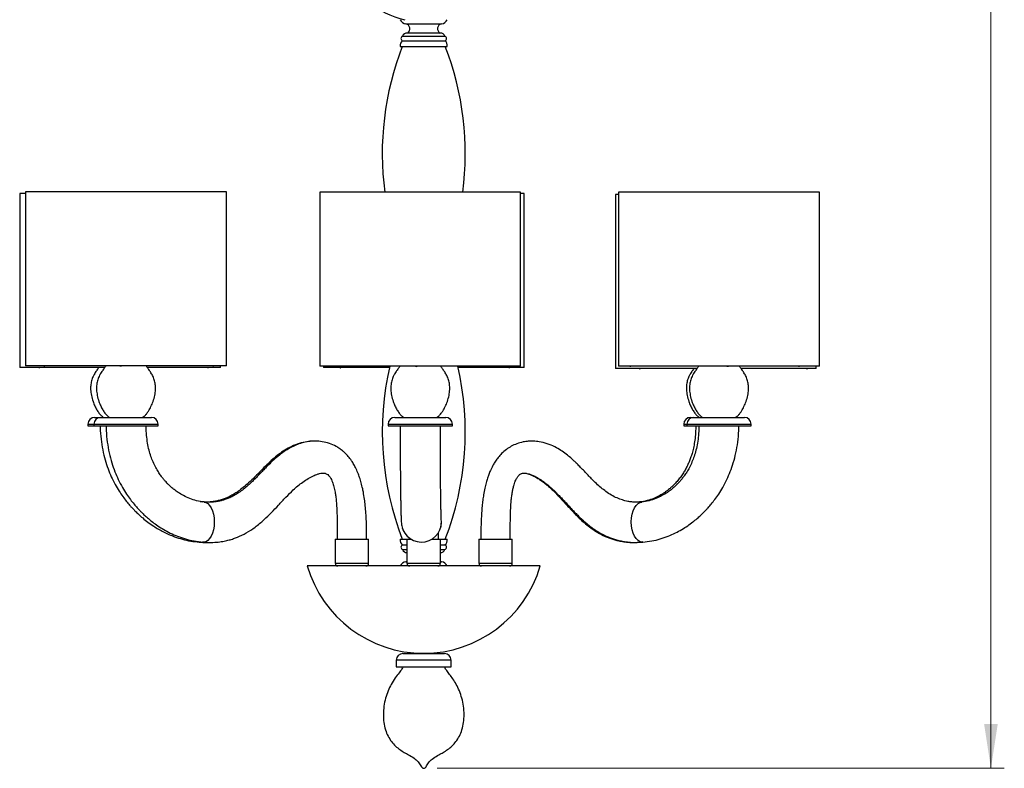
# Model space of a CAD drawing. Header units: millimetres. Extents: x 38 to 185, y 25 to 267.
# Tile 1 of 13: x 38 to 112, y 25 to 81. Entities that reach past the tile are written whole.
import ezdxf

# ---------------------------------------------------------------- set-up
doc = ezdxf.new("R2010")
doc.units = ezdxf.units.MM
doc.styles.add('SLDTEXTSTYLE0', font='TXT', dxfattribs={"width": 0.75})
doc.dimstyles.new('SLDDIMSTYLE0', dxfattribs={"dimtxt": 3.5, "dimasz": 3.302, "dimexe": 0, "dimexo": 0.0625, "dimgap": 0.875, "dimtad": 1, "dimdec": 0, "dimlfac": 10, "dimrnd": 1e-09, "dimzin": 12, "dimdsep": 46, "dimtxsty": 'SLDTEXTSTYLE0', "dimsah": 1, "dimcen": 0.09, "dimadec": 0, "dimazin": 3, "dimtfac": 1, "dimtdec": 0, "dimtofl": 0, "dimtmove": 0, "dimatfit": 3, "dimfxl": 0, "dimfrac": 2, "dimtolj": 1, "dimtzin": 12, "dimarcsym": 0})

# ---------------------------------------------------------------- blocks, each defined once
blk = doc.blocks.new('_D')
at = {"color": 7, "linetype": 'Continuous', "lineweight": 18}
for p, q in [((75.375, 190.379), (111.52, 190.379)), ((110.52, 190.379), (110.52, 25.266)), ((69.144, 25.266), (111.52, 25.266))]:
    blk.add_line(p, q, dxfattribs=at)
for points in [[(110.52, 190.379), (110.012, 187.077), (111.028, 187.077)], [(110.52, 25.266), (111.028, 28.568), (110.012, 28.568)]]:
    blk.add_solid(points, dxfattribs=at)
at = {"color": 7, "linetype": 'Continuous', "lineweight": 18, "insert": (106.008, 103.559), "char_height": 3.5, "attachment_point": 1, "rotation": 90, "style": 'SLDTEXTSTYLE0'}
blk.add_mtext('1651', dxfattribs=at)

msp = doc.modelspace()

# ---------------------------------------------------------------- linework, layer by layer
at = {"color": 7, "linetype": 'Continuous', "lineweight": 25}
for p, q in [((66.811, 80.907), (68.144, 80.907)), ((69.383, 80.211), (66.905, 80.211)), ((68.144, 80.907), (69.477, 80.907)), ((66.559, 79.989), (68.144, 79.989)), ((66.559, 79.628), (68.144, 79.628)), ((68.144, 79.989), (69.729, 79.989)), ((68.144, 79.628), (69.729, 79.628)), ((66.394, 79.211), (68.144, 79.211)), ((68.144, 79.211), (69.894, 79.211)), ((37.958, 68.225), (37.958, 55.225)), ((38.4, 68.225), (37.958, 68.225)), ((38.4, 68.352), (38.4, 55.352)), ((41.798, 68.352), (38.4, 68.352)), ((53.401, 68.352), (41.798, 68.352)), ((53.401, 55.352), (53.401, 68.352)), ((60.385, 68.315), (60.385, 55.315)), ((63.886, 68.315), (60.385, 68.315)), ((75.386, 68.315), (63.886, 68.315)), ((75.386, 55.315), (75.386, 68.315)), ((75.644, 68.216), (75.386, 68.216)), ((75.644, 55.216), (75.644, 68.216)), ((82.473, 68.142), (82.473, 55.142)), ((82.705, 68.142), (82.473, 68.142)), ((82.705, 68.32), (82.705, 55.32)), ((87.049, 68.32), (82.705, 68.32)), ((97.705, 68.32), (87.049, 68.32)), ((97.705, 55.32), (97.705, 68.32)), ((41.24, 55.225), (37.958, 55.225)), ((41.798, 55.352), (38.4, 55.352)), ((39.441, 55.215), (39.462, 55.225)), ((39.806, 55.342), (39.829, 55.352)), ((44.312, 55.225), (41.24, 55.225)), ((53.401, 55.352), (41.798, 55.352)), ((52.959, 55.225), (47.49, 55.225)), ((51.994, 55.225), (52.022, 55.214)), ((52.376, 55.352), (52.403, 55.341)), ((52.959, 55.225), (52.959, 55.352)), ((63.886, 55.315), (60.385, 55.315)), ((60.644, 55.315), (60.644, 55.216)), ((64.245, 55.216), (60.644, 55.216)), ((61.726, 55.305), (61.749, 55.315)), ((61.923, 55.206), (61.946, 55.216)), ((75.386, 55.315), (63.886, 55.315)), ((65.577, 55.216), (64.245, 55.216)), ((75.644, 55.216), (70.71, 55.216)), ((74.306, 55.315), (74.333, 55.304)), ((74.51, 55.216), (74.536, 55.206)), ((87.049, 55.32), (82.705, 55.32)), ((83.592, 55.308), (83.621, 55.32)), ((97.705, 55.32), (87.049, 55.32)), ((96.137, 55.32), (96.158, 55.311)), ((97.473, 55.142), (97.473, 55.32)), ((85.264, 55.142), (82.473, 55.142)), ((84.315, 55.134), (84.332, 55.142)), ((88.558, 55.142), (85.264, 55.142)), ((97.473, 55.142), (91.851, 55.142)), ((96.746, 55.142), (96.776, 55.13)), ((43.058, 50.986), (43.058, 50.858)), ((43.058, 50.858), (43.501, 50.858)), ((43.501, 50.986), (43.501, 50.858)), ((43.501, 50.858), (45.901, 50.858)), ((43.558, 51.486), (44.001, 51.486)), ((44.001, 51.486), (45.901, 51.486)), ((45.901, 51.486), (47.801, 51.486)), ((45.901, 50.858), (48.301, 50.858)), ((48.301, 50.858), (48.301, 50.986)), ((65.485, 50.986), (65.485, 50.858)), ((65.485, 50.858), (67.885, 50.858)), ((65.985, 51.486), (67.885, 51.486)), ((67.885, 51.486), (69.785, 51.486)), ((67.885, 50.858), (70.285, 50.858)), ((70.285, 50.858), (70.285, 50.986)), ((87.573, 50.986), (87.573, 50.858)), ((87.573, 50.858), (87.805, 50.858)), ((87.805, 50.986), (87.805, 50.858)), ((87.805, 50.858), (90.205, 50.858)), ((88.073, 51.486), (88.305, 51.486)), ((88.305, 51.486), (90.205, 51.486)), ((90.205, 51.486), (92.105, 51.486)), ((90.205, 50.858), (92.605, 50.858)), ((92.605, 50.858), (92.605, 50.986)), ((51.646, 45.162), (51.439, 45.171)), ((84.273, 45.17), (83.965, 45.156)), ((84.324, 45.173), (84.274, 45.164)), ((69.472, 43.615), (69.474, 43.636)), ((61.677, 43.012), (61.675, 42.386)), ((66.541, 43.228), (66.584, 43.117)), ((69.244, 42.386), (69.244, 42.887)), ((72.417, 43.142), (72.413, 42.386)), ((61.525, 42.386), (61.525, 40.586)), ((61.525, 42.386), (64.025, 42.386)), ((63.874, 42.413), (63.874, 42.51)), ((64.025, 40.586), (64.025, 42.386)), ((66.394, 42.386), (66.894, 42.386)), ((66.559, 41.969), (66.894, 41.969)), ((66.894, 42.386), (66.894, 40.586)), ((66.894, 42.386), (67.211, 42.386)), ((67.044, 42.509), (67.044, 42.386)), ((68.755, 42.386), (69.394, 42.386)), ((69.394, 40.586), (69.394, 42.386)), ((69.394, 42.386), (69.894, 42.386)), ((69.394, 41.969), (69.729, 41.969)), ((72.263, 42.386), (72.263, 40.586)), ((72.263, 42.386), (74.763, 42.386)), ((74.763, 40.586), (74.763, 42.386)), ((84.376, 42.182), (84.41, 42.188)), ((66.559, 41.608), (66.894, 41.608)), ((69.394, 41.608), (69.729, 41.608)), ((66.894, 40.719), (66.811, 40.689)), ((66.811, 40.689), (66.894, 40.689)), ((69.477, 40.689), (69.394, 40.719)), ((69.394, 40.689), (69.477, 40.689)), ((76.849, 40.386), (59.439, 40.386)), ((66.594, 33.841), (68.144, 33.841)), ((68.144, 33.841), (69.694, 33.841)), ((66.094, 33.341), (66.094, 32.841)), ((70.194, 32.841), (70.194, 33.341)), ((66.094, 32.841), (68.144, 32.841)), ((68.144, 32.841), (70.194, 32.841))]:
    msp.add_line(p, q, dxfattribs=at)
at = {"color": 1, "linetype": 'Continuous', "lineweight": 25}
for p, q in [((43.058, 50.986), (43.501, 50.986)), ((43.501, 50.986), (45.901, 50.986)), ((45.901, 50.986), (48.301, 50.986)), ((65.485, 50.986), (67.885, 50.986)), ((67.885, 50.986), (70.285, 50.986)), ((87.573, 50.986), (87.805, 50.986)), ((87.805, 50.986), (90.205, 50.986)), ((90.205, 50.986), (92.605, 50.986)), ((61.525, 40.586), (64.025, 40.586)), ((66.894, 40.586), (69.394, 40.586)), ((72.263, 40.586), (74.763, 40.586)), ((68.144, 33.341), (66.094, 33.341)), ((70.194, 33.341), (68.144, 33.341))]:
    msp.add_line(p, q, dxfattribs=at)
at = {"color": 7, "linetype": 'Continuous', "lineweight": 25, "flags": 128}
for points in [[(52.022, 55.214), (52.032, 55.212), (52.06, 55.223), (52.063, 55.225)], [(52.403, 55.341), (52.414, 55.339), (52.443, 55.35), (52.446, 55.352)], [(74.333, 55.304), (74.344, 55.302), (74.374, 55.313), (74.377, 55.315)], [(83.553, 55.32), (83.556, 55.318), (83.583, 55.307), (83.592, 55.308)], [(96.776, 55.13), (96.783, 55.129), (96.807, 55.14), (96.81, 55.142)], [(51.738, 45.164), (51.854, 45.142), (52.006, 45.055), (52.142, 44.916), (52.261, 44.733), (52.36, 44.511), (52.434, 44.256), (52.481, 43.975), (52.497, 43.673), (52.481, 43.371), (52.434, 43.089), (52.36, 42.834), (52.261, 42.612), (52.142, 42.429), (52.006, 42.291), (51.854, 42.203), (51.692, 42.173), (51.647, 42.181)], [(84.524, 42.182), (84.476, 42.173), (84.31, 42.203), (84.155, 42.291), (84.014, 42.429), (83.892, 42.612), (83.791, 42.834), (83.715, 43.089), (83.667, 43.371), (83.65, 43.673), (83.667, 43.975), (83.715, 44.256), (83.791, 44.511), (83.892, 44.733), (84.014, 44.916), (84.155, 45.055), (84.31, 45.142), (84.428, 45.164)], [(51.206, 42.231), (51.251, 42.203), (51.377, 42.178)]]:
    msp.add_lwpolyline(points, dxfattribs=at)
at = {"color": 7, "linetype": 'Continuous', "lineweight": 25}
for centre, radius, start, end in [((68.144, 87.557), 6.5, 202.61986, 257.51166), ((66.847, 81.395), 0.489, 202.1618, 265.78447), ((69.441, 81.395), 0.489, 274.21553, 337.8382), ((66.905, 79.832), 0.379, 90, 155.57598), ((66.727, 80.536), 0.381, 301.28997, 77.22618), ((69.561, 80.536), 0.381, 102.77382, 238.71003), ((69.383, 79.832), 0.379, 24.42402, 90), ((66.792, 79.294), 0.407, 124.94069, 191.83429), ((66.647, 79.808), 0.201, 115.90645, 244.09355), ((69.641, 79.808), 0.201, 295.90645, 64.09355), ((69.496, 79.294), 0.407, 348.16571, 55.05931), ((87.178, 71.211), 22.134, 158.81183, 187.51676), ((49.11, 71.211), 22.134, 352.48324, 21.18817), ((39.422, 55.278), 0.0654, 234.62903, 286.70548), ((39.789, 55.402), 0.0628, 233.86159, 286.2231), ((45.498, 55.496), 0.157, 246.62136, 293.37864), ((61.709, 55.364), 0.0609, 233.31925, 285.65791), ((61.907, 55.263), 0.0589, 232.68749, 285.19295), ((87.178, 50.386), 22.134, 167.13375, 201.18817), ((67.602, 55.46), 0.158, 246.72024, 293.27976), ((49.11, 50.386), 22.134, 338.81183, 12.86625), ((74.548, 55.258), 0.0531, 256.29572, 309.33542), ((90.856, 55.463), 0.157, 246.57114, 293.42886), ((96.178, 55.375), 0.0672, 252.77916, 304.9065), ((84.29, 55.206), 0.076, 237.19636, 289.07139), ((43.558, 50.986), 0.5, 90, 180), ((44.001, 50.986), 0.5, 90, 180), ((47.801, 50.986), 0.5, 0, 90), ((65.985, 50.986), 0.5, 90, 180), ((69.785, 50.986), 0.5, 0, 90), ((88.073, 50.986), 0.5, 90, 180), ((88.305, 50.986), 0.5, 90, 180), ((92.105, 50.986), 0.5, 0, 90), ((67.974, 43.671), 1.498, 191.17853, 10.60603), ((66.792, 42.303), 0.407, 168.16571, 235.05931), ((66.647, 41.789), 0.201, 115.90645, 244.09355), ((69.496, 42.303), 0.407, 304.94069, 11.83429), ((69.641, 41.789), 0.201, 295.90645, 64.09355), ((66.905, 41.765), 0.379, 204.42402, 268.39109), ((69.383, 41.765), 0.379, 271.60891, 335.57598), ((61.725, 40.586), 0.2, 180, 270), ((63.825, 40.586), 0.2, 270, 0), ((66.847, 40.202), 0.489, 94.21553, 157.8382), ((67.094, 40.586), 0.2, 180, 270), ((69.194, 40.586), 0.2, 270, 0), ((69.441, 40.202), 0.489, 22.1618, 85.78447), ((72.463, 40.586), 0.2, 180, 270), ((74.563, 40.586), 0.2, 270, 0), ((68.144, 42.93), 9.069, 196.28828, 343.71172), ((66.594, 33.341), 0.5, 90, 180), ((69.694, 33.341), 0.5, 0, 90)]:
    msp.add_arc(centre, radius, start, end, dxfattribs=at)
for points, knots in [([(43.872, 55.225), (43.853, 55.197), (43.781, 55.091), (43.64, 54.903), (43.472, 54.627), (43.338, 54.308), (43.26, 53.946), (43.247, 53.55), (43.303, 53.119), (43.416, 52.714), (43.56, 52.358), (43.709, 52.068), (43.874, 51.816), (44.041, 51.609), (44.183, 51.523), (44.245, 51.486)], [0, 0, 0, 0, 0.024076, 0.091812, 0.168399, 0.254989, 0.338509, 0.432566, 0.537097, 0.6488, 0.732637, 0.812033, 0.882278, 0.948769, 1, 1, 1, 1]), ([(44.402, 55.352), (44.354, 55.281), (44.253, 55.133), (44.082, 54.903), (43.914, 54.627), (43.78, 54.308), (43.702, 53.946), (43.689, 53.55), (43.745, 53.119), (43.858, 52.714), (44.002, 52.358), (44.151, 52.068), (44.317, 51.816), (44.484, 51.609), (44.626, 51.523), (44.687, 51.486)], [0, 0, 0, 0, 0.058701, 0.124034, 0.197903, 0.281421, 0.361978, 0.452698, 0.553521, 0.661261, 0.742123, 0.818702, 0.886454, 0.950586, 1, 1, 1, 1]), ([(47.114, 51.486), (47.166, 51.516), (47.283, 51.583), (47.436, 51.753), (47.606, 51.991), (47.777, 52.306), (47.938, 52.695), (48.056, 53.119), (48.113, 53.55), (48.099, 53.946), (48.022, 54.303), (47.894, 54.614), (47.733, 54.88), (47.575, 55.105), (47.456, 55.253), (47.409, 55.337), (47.401, 55.352)], [0, 0, 0, 0, 0.041259, 0.092299, 0.155968, 0.243851, 0.338832, 0.446584, 0.547418, 0.638148, 0.718714, 0.798678, 0.869779, 0.93305, 0.988863, 1, 1, 1, 1]), ([(66.361, 55.315), (66.322, 55.257), (66.229, 55.121), (66.067, 54.903), (65.899, 54.627), (65.765, 54.308), (65.687, 53.946), (65.674, 53.55), (65.73, 53.119), (65.843, 52.714), (65.987, 52.358), (66.136, 52.068), (66.301, 51.816), (66.469, 51.609), (66.61, 51.523), (66.672, 51.486)], [0, 0, 0, 0, 0.048968, 0.114976, 0.18961, 0.273991, 0.355381, 0.447039, 0.548904, 0.657758, 0.739457, 0.816827, 0.88528, 0.950075, 1, 1, 1, 1]), ([(69.099, 51.486), (69.151, 51.516), (69.267, 51.583), (69.42, 51.753), (69.59, 51.991), (69.762, 52.306), (69.923, 52.695), (70.041, 53.119), (70.097, 53.55), (70.084, 53.946), (70.007, 54.303), (69.879, 54.614), (69.717, 54.88), (69.56, 55.105), (69.449, 55.241), (69.408, 55.313), (69.407, 55.315)], [0, 0, 0, 0, 0.041662, 0.093202, 0.157493, 0.246235, 0.342145, 0.45095, 0.552771, 0.644388, 0.725741, 0.806487, 0.878283, 0.942172, 0.998531, 1, 1, 1, 1]), ([(88.684, 55.32), (88.644, 55.26), (88.55, 55.122), (88.386, 54.903), (88.218, 54.627), (88.084, 54.308), (88.007, 53.946), (87.993, 53.55), (88.049, 53.119), (88.162, 52.714), (88.306, 52.358), (88.456, 52.068), (88.621, 51.816), (88.788, 51.609), (88.93, 51.523), (88.992, 51.486)], [0, 0, 0, 0, 0.050209, 0.116131, 0.190668, 0.274939, 0.356222, 0.447761, 0.549493, 0.658205, 0.739797, 0.817066, 0.88543, 0.950141, 1, 1, 1, 1]), ([(91.419, 51.486), (91.471, 51.516), (91.587, 51.583), (91.74, 51.753), (91.91, 51.991), (92.081, 52.306), (92.242, 52.695), (92.361, 53.119), (92.417, 53.55), (92.403, 53.946), (92.327, 54.303), (92.198, 54.614), (92.037, 54.88), (91.879, 55.105), (91.767, 55.242), (91.726, 55.316), (91.724, 55.32)], [0, 0, 0, 0, 0.041611, 0.093087, 0.157298, 0.245932, 0.341723, 0.450394, 0.552088, 0.643592, 0.724845, 0.805492, 0.877199, 0.941009, 0.997299, 1, 1, 1, 1]), ([(88.329, 55.142), (88.274, 55.065), (88.155, 54.903), (87.986, 54.627), (87.852, 54.308), (87.775, 53.946), (87.761, 53.55), (87.817, 53.119), (87.93, 52.714), (88.074, 52.358), (88.224, 52.068), (88.389, 51.816), (88.556, 51.609), (88.698, 51.523), (88.759, 51.486)], [0, 0, 0, 0, 0.0693671, 0.147847, 0.236577, 0.3221611, 0.4185424, 0.5256575, 0.6401211, 0.7260302, 0.8073876, 0.8793683, 0.9475022, 1, 1, 1, 1]), ([(43.972, 50.858), (43.974, 50.741), (43.98, 50.338), (44.05, 49.669), (44.189, 48.875), (44.38, 48.151), (44.607, 47.503), (44.868, 46.904), (45.15, 46.365), (45.443, 45.887), (45.72, 45.491), (45.978, 45.158), (46.205, 44.891), (46.406, 44.671), (46.608, 44.463), (46.853, 44.228), (47.163, 43.955), (47.539, 43.656), (48.052, 43.296), (48.714, 42.911), (49.438, 42.593), (50.12, 42.376), (50.737, 42.235), (51.162, 42.194), (51.376, 42.174)], [0, 0, 0, 0, 0.026897, 0.092287, 0.154264, 0.212087, 0.265328, 0.313694, 0.364981, 0.408642, 0.446418, 0.480045, 0.509452, 0.530704, 0.552104, 0.579483, 0.612952, 0.652443, 0.696724, 0.7671, 0.841494, 0.893053, 0.945956, 1, 1, 1, 1]), ([(44.414, 50.858), (44.416, 50.739), (44.422, 50.331), (44.492, 49.653), (44.631, 48.848), (44.824, 48.11), (45.056, 47.447), (45.324, 46.83), (45.618, 46.271), (45.926, 45.774), (46.217, 45.363), (46.484, 45.025), (46.712, 44.762), (46.907, 44.553), (47.094, 44.363), (47.313, 44.154), (47.584, 43.915), (47.91, 43.653), (48.292, 43.378), (48.729, 43.102), (49.219, 42.838), (49.761, 42.599), (50.353, 42.398), (50.991, 42.242), (51.435, 42.197), (51.662, 42.174)], [0, 0, 0, 0, 0.027407, 0.093615, 0.156623, 0.215688, 0.270377, 0.320394, 0.373928, 0.420118, 0.46016, 0.494981, 0.524502, 0.545022, 0.564892, 0.589638, 0.619349, 0.653977, 0.69339, 0.736709, 0.783456, 0.833402, 0.886326, 0.94196, 1, 1, 1, 1]), ([(51.737, 45.17), (51.55, 45.197), (51.189, 45.248), (50.672, 45.416), (50.206, 45.628), (49.823, 45.858), (49.519, 46.079), (49.289, 46.269), (49.105, 46.439), (48.956, 46.59), (48.815, 46.743), (48.664, 46.922), (48.493, 47.146), (48.307, 47.422), (48.11, 47.762), (47.922, 48.151), (47.755, 48.584), (47.614, 49.054), (47.503, 49.581), (47.431, 50.156), (47.405, 50.587), (47.404, 50.825), (47.404, 50.858)], [0, 0, 0, 0, 0.0851923, 0.1649336, 0.2382916, 0.3045507, 0.3515358, 0.3917303, 0.4249088, 0.4509756, 0.4753434, 0.5051808, 0.5405079, 0.581294, 0.6284983, 0.6834446, 0.7350379, 0.7917483, 0.8533532, 0.919404, 0.9889237, 1, 1, 1, 1]), ([(66.386, 50.858), (66.386, 50.796), (66.386, 50.503), (66.386, 49.989), (66.388, 49.337), (66.39, 48.736), (66.392, 48.194), (66.395, 47.688), (66.398, 47.226), (66.402, 46.813), (66.405, 46.453), (66.409, 46.123), (66.413, 45.777), (66.419, 45.422), (66.424, 45.066), (66.431, 44.734), (66.438, 44.42), (66.447, 44.108), (66.46, 43.814), (66.477, 43.551), (66.494, 43.439), (66.503, 43.38)], [0, 0, 0, 0, 0.016691, 0.079807, 0.139902, 0.196217, 0.248342, 0.296031, 0.347148, 0.391392, 0.430235, 0.469372, 0.509265, 0.560125, 0.612, 0.664747, 0.719711, 0.780922, 0.848316, 0.921531, 1, 1, 1, 1]), ([(69.45, 43.953), (69.45, 43.955), (69.452, 43.959), (69.448, 44.082), (69.443, 44.281), (69.436, 44.536), (69.429, 44.833), (69.423, 45.152), (69.418, 45.498), (69.413, 45.845), (69.409, 46.184), (69.405, 46.51), (69.402, 46.865), (69.398, 47.275), (69.395, 47.732), (69.392, 48.234), (69.39, 48.77), (69.388, 49.364), (69.386, 50.008), (69.386, 50.512), (69.386, 50.8), (69.386, 50.858)], [0, 0, 0, 0, 0.057401, 0.130436, 0.198431, 0.26064, 0.316801, 0.371067, 0.424411, 0.476669, 0.517615, 0.557739, 0.597691, 0.643419, 0.696146, 0.745274, 0.798925, 0.856853, 0.91864, 0.983507, 1, 1, 1, 1]), ([(88.47, 50.858), (88.47, 50.829), (88.469, 50.604), (88.446, 50.201), (88.386, 49.673), (88.299, 49.208), (88.197, 48.813), (88.088, 48.473), (87.973, 48.176), (87.848, 47.895), (87.705, 47.618), (87.538, 47.334), (87.345, 47.048), (87.128, 46.77), (86.903, 46.52), (86.693, 46.315), (86.515, 46.159), (86.381, 46.051), (86.264, 45.962), (86.132, 45.868), (85.949, 45.749), (85.679, 45.592), (85.306, 45.418), (84.819, 45.251), (84.463, 45.198), (84.273, 45.17)], [0, 0, 0, 0, 0.0098531, 0.0758224, 0.1362144, 0.1900527, 0.236868, 0.2764271, 0.3141638, 0.3490633, 0.3867883, 0.4273358, 0.4706762, 0.5167626, 0.5630726, 0.602409, 0.6343249, 0.6588628, 0.6734365, 0.6961848, 0.7274429, 0.766987, 0.8320056, 0.9101568, 1, 1, 1, 1]), ([(88.702, 50.858), (88.702, 50.825), (88.701, 50.586), (88.674, 50.153), (88.603, 49.577), (88.493, 49.05), (88.354, 48.579), (88.187, 48.145), (88.002, 47.756), (87.807, 47.416), (87.623, 47.14), (87.454, 46.916), (87.304, 46.736), (87.165, 46.584), (87.017, 46.433), (86.836, 46.263), (86.609, 46.073), (86.308, 45.853), (85.931, 45.624), (85.473, 45.413), (84.965, 45.247), (84.611, 45.197), (84.429, 45.17)], [0, 0, 0, 0, 0.011222, 0.080776, 0.146852, 0.208476, 0.265202, 0.316804, 0.37176, 0.418967, 0.459752, 0.495077, 0.524909, 0.549273, 0.575334, 0.608501, 0.648677, 0.695633, 0.761849, 0.835158, 0.914848, 1, 1, 1, 1]), ([(84.508, 42.174), (84.734, 42.197), (85.176, 42.242), (85.81, 42.399), (86.398, 42.601), (86.936, 42.842), (87.423, 43.106), (87.856, 43.383), (88.234, 43.658), (88.557, 43.921), (88.825, 44.16), (89.042, 44.369), (89.227, 44.559), (89.42, 44.769), (89.646, 45.032), (89.91, 45.37), (90.198, 45.781), (90.503, 46.278), (90.793, 46.836), (91.058, 47.453), (91.287, 48.114), (91.478, 48.852), (91.615, 49.655), (91.684, 50.333), (91.69, 50.739), (91.692, 50.858)], [0, 0, 0, 0, 0.058125, 0.113832, 0.166812, 0.216803, 0.263581, 0.30692, 0.346344, 0.38098, 0.410696, 0.435445, 0.455316, 0.475837, 0.505355, 0.540171, 0.580204, 0.626377, 0.679887, 0.729879, 0.784536, 0.843563, 0.906528, 0.972685, 1, 1, 1, 1]), ([(63.875, 42.386), (63.875, 42.651), (63.875, 43.146), (63.854, 43.846), (63.817, 44.461), (63.767, 45.007), (63.7, 45.526), (63.615, 46.02), (63.509, 46.486), (63.392, 46.891), (63.257, 47.276), (63.103, 47.636), (62.93, 47.968), (62.735, 48.28), (62.515, 48.568), (62.29, 48.806), (62.08, 48.993), (61.862, 49.16), (61.535, 49.364), (61.098, 49.557), (60.574, 49.687), (60.049, 49.728), (59.539, 49.691), (59.055, 49.587), (58.598, 49.427), (58.147, 49.211), (57.693, 48.93), (57.257, 48.597), (56.88, 48.263), (56.594, 47.986), (56.356, 47.746), (56.117, 47.497), (55.85, 47.218), (55.589, 46.948), (55.359, 46.72), (55.141, 46.512), (54.895, 46.292), (54.591, 46.045), (54.249, 45.805), (53.902, 45.602), (53.586, 45.453), (53.31, 45.349), (53.061, 45.275), (52.806, 45.216), (52.506, 45.17), (52.143, 45.144), (51.879, 45.161), (51.736, 45.171)], [0, 0, 0, 0, 0.038163, 0.071515, 0.100966, 0.127175, 0.150671, 0.176785, 0.199805, 0.220211, 0.238406, 0.259732, 0.278176, 0.294148, 0.314899, 0.332771, 0.343691, 0.357238, 0.374083, 0.401759, 0.429537, 0.456631, 0.482826, 0.508494, 0.534031, 0.559018, 0.586616, 0.616727, 0.643285, 0.663722, 0.677675, 0.695626, 0.717659, 0.738159, 0.754942, 0.769226, 0.787398, 0.81006, 0.836135, 0.860117, 0.881256, 0.899342, 0.914159, 0.929728, 0.949044, 0.97236, 1, 1, 1, 1]), ([(59.983, 49.711), (59.935, 49.712), (59.749, 49.717), (59.361, 49.673), (58.838, 49.555), (58.279, 49.334), (57.769, 49.055), (57.294, 48.723), (56.852, 48.357), (56.419, 47.949), (55.982, 47.506), (55.53, 47.043), (55.089, 46.614), (54.669, 46.251), (54.298, 45.972), (53.963, 45.756), (53.679, 45.601), (53.419, 45.48), (53.156, 45.377), (52.874, 45.289), (52.571, 45.22), (52.281, 45.173), (52.083, 45.164), (51.994, 45.16)], [0, 0, 0, 0, 0.014351, 0.056376, 0.118962, 0.177284, 0.238635, 0.294849, 0.352118, 0.41209, 0.475043, 0.541225, 0.609988, 0.665736, 0.715339, 0.758322, 0.795668, 0.823914, 0.856676, 0.89437, 0.928039, 0.967736, 1, 1, 1, 1]), ([(84.429, 45.17), (84.293, 45.161), (84.044, 45.144), (83.701, 45.167), (83.419, 45.209), (83.125, 45.274), (82.782, 45.379), (82.371, 45.56), (81.962, 45.798), (81.576, 46.077), (81.219, 46.377), (80.903, 46.676), (80.615, 46.967), (80.348, 47.246), (80.076, 47.534), (79.815, 47.806), (79.586, 48.038), (79.363, 48.253), (79.109, 48.484), (78.781, 48.755), (78.388, 49.037), (77.915, 49.31), (77.373, 49.538), (76.837, 49.672), (76.359, 49.72), (75.961, 49.713), (75.539, 49.654), (75.111, 49.534), (74.689, 49.34), (74.306, 49.094), (73.982, 48.812), (73.711, 48.509), (73.506, 48.226), (73.346, 47.963), (73.223, 47.728), (73.112, 47.488), (73.007, 47.229), (72.902, 46.927), (72.801, 46.583), (72.7, 46.166), (72.618, 45.73), (72.553, 45.286), (72.503, 44.842), (72.462, 44.339), (72.431, 43.764), (72.413, 43.106), (72.413, 42.637), (72.413, 42.386)], [0, 0, 0, 0, 0.0267954, 0.0492839, 0.0677743, 0.0825132, 0.1079878, 0.1360143, 0.1656092, 0.1933696, 0.2192711, 0.2452155, 0.2650217, 0.2853962, 0.3064456, 0.3273677, 0.3441781, 0.3571966, 0.3750598, 0.3969797, 0.4226567, 0.4499841, 0.4817936, 0.5144751, 0.5365013, 0.5572282, 0.5765299, 0.6026527, 0.6253467, 0.6470117, 0.6713874, 0.6903232, 0.7082836, 0.723644, 0.7361756, 0.7477132, 0.7630894, 0.7775735, 0.7949413, 0.8156538, 0.8403212, 0.8593428, 0.8807488, 0.9049272, 0.9323884, 0.9637815, 1, 1, 1, 1]), ([(51.645, 42.175), (51.852, 42.16), (52.235, 42.132), (52.769, 42.167), (53.216, 42.234), (53.593, 42.322), (53.921, 42.422), (54.353, 42.583), (54.902, 42.852), (55.568, 43.29), (56.195, 43.814), (56.768, 44.377), (57.303, 44.945), (57.838, 45.523), (58.319, 46.001), (58.741, 46.376), (59.11, 46.665), (59.502, 46.927), (59.857, 47.117), (60.145, 47.235), (60.365, 47.302), (60.539, 47.33), (60.663, 47.331), (60.746, 47.32), (60.821, 47.3), (60.918, 47.255), (61.026, 47.169), (61.143, 47.024), (61.243, 46.849), (61.346, 46.614), (61.446, 46.295), (61.52, 45.936), (61.574, 45.572), (61.615, 45.183), (61.642, 44.78), (61.66, 44.373), (61.671, 43.974), (61.677, 43.513), (61.678, 42.977), (61.676, 42.593), (61.675, 42.386)], [0, 0, 0, 0, 0.037553, 0.069695, 0.096868, 0.119491, 0.139805, 0.15879, 0.202598, 0.249575, 0.301056, 0.347099, 0.392534, 0.441725, 0.490052, 0.518903, 0.549519, 0.581174, 0.612349, 0.631928, 0.650373, 0.667567, 0.67826, 0.686991, 0.695747, 0.708481, 0.723979, 0.737897, 0.750557, 0.762126, 0.783344, 0.806159, 0.823109, 0.844243, 0.870719, 0.889709, 0.911511, 0.936659, 0.965841, 1, 1, 1, 1]), ([(74.613, 42.386), (74.612, 42.633), (74.609, 43.093), (74.613, 43.737), (74.625, 44.295), (74.645, 44.783), (74.675, 45.21), (74.715, 45.585), (74.763, 45.913), (74.82, 46.197), (74.884, 46.438), (74.95, 46.637), (75.017, 46.797), (75.081, 46.924), (75.15, 47.035), (75.225, 47.133), (75.312, 47.22), (75.399, 47.277), (75.478, 47.308), (75.544, 47.324), (75.633, 47.332), (75.768, 47.325), (75.954, 47.286), (76.185, 47.206), (76.475, 47.076), (76.815, 46.882), (77.175, 46.63), (77.508, 46.363), (77.78, 46.118), (78.005, 45.902), (78.211, 45.697), (78.443, 45.456), (78.712, 45.167), (79.009, 44.844), (79.306, 44.526), (79.576, 44.247), (79.801, 44.025), (79.996, 43.841), (80.194, 43.664), (80.426, 43.468), (80.717, 43.242), (81.053, 43.011), (81.41, 42.799), (81.758, 42.625), (82.084, 42.488), (82.4, 42.378), (82.719, 42.29), (83.076, 42.215), (83.489, 42.16), (83.982, 42.134), (84.336, 42.161), (84.526, 42.175)], [0, 0, 0, 0, 0.040755, 0.075789, 0.106222, 0.132855, 0.156284, 0.176906, 0.195082, 0.21116, 0.225067, 0.236788, 0.246683, 0.255067, 0.26236, 0.271226, 0.282701, 0.295957, 0.306662, 0.314855, 0.324468, 0.336607, 0.355754, 0.375469, 0.395534, 0.425739, 0.455468, 0.483828, 0.509154, 0.525606, 0.542771, 0.5632, 0.587098, 0.614712, 0.642867, 0.665808, 0.684945, 0.700051, 0.714022, 0.73231, 0.753888, 0.779576, 0.804995, 0.828466, 0.849882, 0.869133, 0.889196, 0.910149, 0.935388, 0.965211, 1, 1, 1, 1]), ([(75.667, 47.328), (75.706, 47.324), (75.782, 47.316), (75.921, 47.281), (76.096, 47.223), (76.302, 47.135), (76.542, 47.01), (76.808, 46.846), (77.068, 46.662), (77.289, 46.487), (77.459, 46.343), (77.607, 46.211), (77.772, 46.057), (77.982, 45.85), (78.237, 45.587), (78.511, 45.292), (78.785, 44.99), (79.046, 44.704), (79.336, 44.393), (79.661, 44.059), (80.032, 43.709), (80.438, 43.366), (80.896, 43.033), (81.416, 42.724), (81.882, 42.514), (82.267, 42.379), (82.568, 42.294), (82.909, 42.22), (83.318, 42.163), (83.818, 42.133), (84.181, 42.161), (84.378, 42.176)], [0, 0, 0, 0, 0.0196, 0.039042, 0.061159, 0.085844, 0.11486, 0.148562, 0.183139, 0.211583, 0.232937, 0.249048, 0.268976, 0.297205, 0.332098, 0.371229, 0.408677, 0.444022, 0.477039, 0.524269, 0.569741, 0.614305, 0.666329, 0.721422, 0.777489, 0.805218, 0.832716, 0.862877, 0.900415, 0.945895, 1, 1, 1, 1]), ([(69.185, 42.794), (69.197, 42.811), (69.253, 42.886), (69.328, 43.035), (69.406, 43.245), (69.453, 43.446), (69.459, 43.576), (69.462, 43.626)], [0, 0, 0, 0, 0.070262, 0.299735, 0.551013, 0.82692, 1, 1, 1, 1]), ([(74.613, 42.386), (74.611, 42.613), (74.609, 42.847), (74.611, 43.081), (74.611, 43.088)], [0, 0, 0, 0, 0.971185, 1, 1, 1, 1]), ([(51.362, 42.175), (51.546, 42.159), (51.795, 42.137), (52.044, 42.15), (52.109, 42.153)], [0, 0, 0, 0, 0.739139, 1, 1, 1, 1]), ([(66.571, 32.841), (66.555, 32.796), (66.496, 32.634), (66.274, 32.38), (65.992, 32.003), (65.707, 31.556), (65.466, 31.043), (65.281, 30.494), (65.159, 29.904), (65.113, 29.298), (65.15, 28.708), (65.268, 28.159), (65.462, 27.672), (65.72, 27.259), (66.024, 26.926), (66.353, 26.664), (66.685, 26.457), (67.048, 26.257), (67.414, 26.048), (67.734, 25.767), (67.89, 25.501), (67.994, 25.336), (68.073, 25.276), (68.144, 25.261), (68.215, 25.276), (68.294, 25.336), (68.398, 25.501), (68.554, 25.767), (68.874, 26.048), (69.24, 26.257), (69.603, 26.457), (69.935, 26.664), (70.264, 26.926), (70.568, 27.259), (70.826, 27.672), (71.02, 28.159), (71.138, 28.708), (71.174, 29.298), (71.129, 29.904), (71.007, 30.494), (70.823, 31.043), (70.592, 31.529), (70.341, 31.938), (70.091, 32.27), (69.882, 32.545), (69.741, 32.725), (69.712, 32.828), (69.708, 32.841)], [0, 0, 0, 0, 0.0077024, 0.0279706, 0.0536194, 0.084533, 0.113789, 0.1454084, 0.1783526, 0.211459, 0.2436356, 0.2740556, 0.3022954, 0.3283541, 0.352525, 0.3751484, 0.3963766, 0.4161076, 0.4424002, 0.464723, 0.4841162, 0.4923347, 0.4960206, 0.4998921, 0.5037635, 0.5074495, 0.515668, 0.5350612, 0.557384, 0.5836765, 0.6034075, 0.6246358, 0.6472591, 0.67143, 0.6974887, 0.7257285, 0.7561486, 0.7883251, 0.8214315, 0.8543757, 0.8859951, 0.9152512, 0.9413693, 0.9638782, 0.9825959, 0.9978116, 1, 1, 1, 1])]:
    msp.add_open_spline(points, degree=3, knots=knots, dxfattribs=at)

# ---------------------------------------------------------------- dimensions: what is measured, and where the dimension line sits
at = {"color": 7, "linetype": 'Continuous', "lineweight": 18}
dim = msp.add_linear_dim(base=(110.52, 25.266), p1=(74.375, 190.379), p2=(68.144, 25.266), angle=90, dimstyle='SLDDIMSTYLE0', dxfattribs=at)
dim.commit()
dim.dimension.update_dxf_attribs({"geometry": '_D', "text_midpoint": (110.52, 108.732), "dimtype": 160})

doc.saveas('drawing.dxf')
